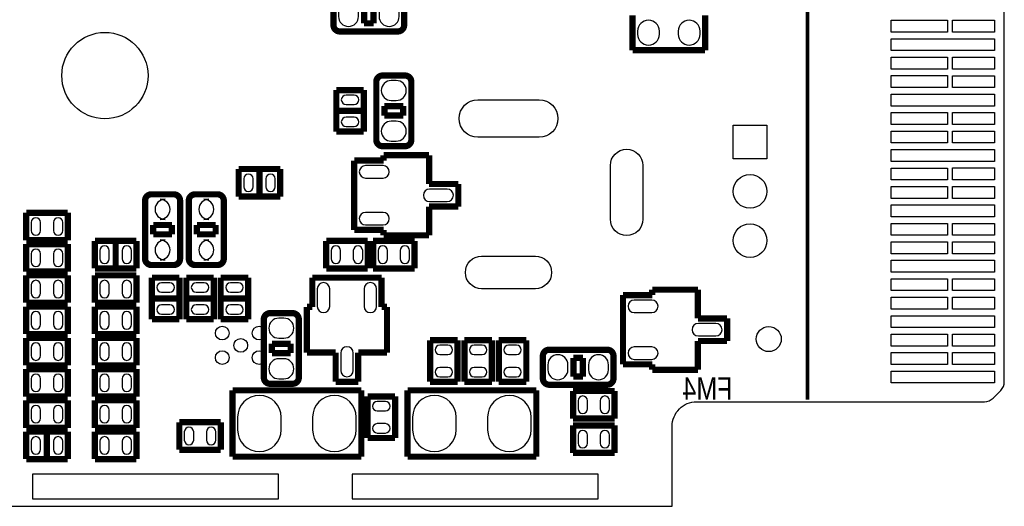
# Model space of a CAD drawing. Extents: x 0 to 181, y -28 to 74.
# Tile 7 of 13: x 141 to 181, y 0 to 20. Entities that reach past the tile are written whole.
import ezdxf

# ---------------------------------------------------------------- set-up
doc = ezdxf.new("R2010")
doc.units = 0
doc.layers.add('DXF_BOT', color=7, linetype='CONTINUOUS')

msp = doc.modelspace()

# ---------------------------------------------------------------- linework, layer by layer
at = {"layer": 'DXF_BOT'}
for points in [[(0.040386, 5.266182), (6.040374, 5.266182), (6.040374, 1.066292), (13.640308, 1.066292), (13.640308, 0.066294), (167.140382, 0.066294), (167.140382, 3.316224, -0.414214), (168.14038, 4.316222), (179.83327, 4.316222, 0.199006), (180.186838, 4.46278), (180.493924, 4.769866, 0.198726), (180.640228, 5.123434), (180.640228, 68.509134, 0.198726), (180.493924, 68.862702), (180.186838, 69.169788, 0.199006), (179.83327, 69.316346), (168.14038, 69.316346, -0.414214), (167.140382, 70.316344), (167.140382, 73.566274), (22.64029, 73.566274), (22.64029, 71.966328), (14.400276, 71.966328), (14.400276, 72.4662), (0.040386, 72.4662)], [(153.5811, 20.1676), (153.5811, 19.9644, 1), (154.3939, 19.9644), (154.3939, 20.1676, 1)], [(155.2321, 20.1676), (155.2321, 19.9644, 1), (156.0449, 19.9644), (156.0449, 20.1676, 1)], [(165.735, 19.3675), (165.735, 19.2405, 1), (166.624, 19.2405), (166.624, 19.3675, 1)], [(167.386, 19.3675), (167.386, 19.2405, 1), (168.275, 19.2405), (168.275, 19.3675, 1)], [(155.9306, 17.3609), (155.7274, 17.3609, 1), (155.7274, 16.5481), (155.9306, 16.5481, 1)], [(154.2161, 16.769588), (153.8859, 16.769588, 1), (153.8859, 16.388588), (154.2161, 16.388588, 1)], [(161.735008, 15.054326), (159.245808, 15.054326, -1), (159.245808, 16.578326), (161.735008, 16.578326, -1)], [(154.2161, 15.869412), (153.8859, 15.869412, 1), (153.8859, 15.488412), (154.2161, 15.488412, 1)], [(155.9306, 15.7099), (155.7274, 15.7099, 1), (155.7274, 14.8971), (155.9306, 14.8971, 1)], [(165.9509, 13.908532), (165.9509, 11.724132, -1), (164.6301, 11.724132), (164.6301, 13.908532, -1)], [(155.390596, 13.90396), (154.679396, 13.90396, 1), (154.679396, 13.39596), (155.390596, 13.39596, 1)], [(149.727412, 13.3731), (149.727412, 13.0429, 1), (150.108412, 13.0429), (150.108412, 13.3731, 1)], [(150.627588, 13.3731), (150.627588, 13.0429, 1), (151.008588, 13.0429), (151.008588, 13.3731, 1)], [(157.994604, 12.954), (157.283404, 12.954, 1), (157.283404, 12.446), (157.994604, 12.446, 1)], [(146.5326, 11.7221), (146.3294, 11.7221, 1), (146.3294, 12.5349), (146.5326, 12.5349, 1)], [(148.3106, 11.7221), (148.1074, 11.7221, 1), (148.1074, 12.5349), (148.3106, 12.5349, 1)], [(141.472412, 11.2649), (141.472412, 11.5951, 1), (141.091412, 11.5951), (141.091412, 11.2649, 1)], [(142.372588, 11.2649), (142.372588, 11.5951, 1), (141.991588, 11.5951), (141.991588, 11.2649, 1)], [(155.390596, 12.00404), (154.679396, 12.00404, 1), (154.679396, 11.49604), (155.390596, 11.49604, 1)], [(146.5326, 10.0711), (146.3294, 10.0711, 1), (146.3294, 10.8839), (146.5326, 10.8839, 1)], [(148.3106, 10.0711), (148.1074, 10.0711, 1), (148.1074, 10.8839), (148.3106, 10.8839, 1)], [(141.472412, 9.9949), (141.472412, 10.3251, 1), (141.091412, 10.3251), (141.091412, 9.9949, 1)], [(142.372588, 9.9949), (142.372588, 10.3251, 1), (141.991588, 10.3251), (141.991588, 9.9949, 1)], [(144.266412, 10.1219), (144.266412, 10.4521, 1), (143.885412, 10.4521), (143.885412, 10.1219, 1)], [(145.166588, 10.1219), (145.166588, 10.4521, 1), (144.785588, 10.4521), (144.785588, 10.1219, 1)], [(153.664412, 10.1219), (153.664412, 10.4521, 1), (153.283412, 10.4521), (153.283412, 10.1219, 1)], [(154.564588, 10.1219), (154.564588, 10.4521, 1), (154.183588, 10.4521), (154.183588, 10.1219, 1)], [(155.569412, 10.1219), (155.569412, 10.4521, 1), (155.188412, 10.4521), (155.188412, 10.1219, 1)], [(156.469588, 10.1219), (156.469588, 10.4521, 1), (156.088588, 10.4521), (156.088588, 10.1219, 1)], [(159.398208, 10.226802), (161.582608, 10.226802, -1), (161.582608, 8.906002), (159.398208, 8.906002, -1)], [(141.472412, 8.7249), (141.472412, 9.0551, 1), (141.091412, 9.0551), (141.091412, 8.7249, 1)], [(142.372588, 8.7249), (142.372588, 9.0551, 1), (141.991588, 9.0551), (141.991588, 8.7249, 1)], [(143.885412, 9.0551), (143.885412, 8.7249, 1), (144.266412, 8.7249), (144.266412, 9.0551, 1)], [(144.785588, 9.0551), (144.785588, 8.7249, 1), (145.166588, 8.7249), (145.166588, 9.0551, 1)], [(146.7231, 9.149588), (146.3929, 9.149588, 1), (146.3929, 8.768588), (146.7231, 8.768588, 1)], [(148.1201, 9.149588), (147.7899, 9.149588, 1), (147.7899, 8.768588), (148.1201, 8.768588, 1)], [(149.5171, 9.149588), (149.1869, 9.149588, 1), (149.1869, 8.768588), (149.5171, 8.768588, 1)], [(153.22804, 8.185404), (153.22804, 8.896604, 1), (152.72004, 8.896604), (152.72004, 8.185404, 1)], [(155.12796, 8.185404), (155.12796, 8.896604, 1), (154.61996, 8.896604), (154.61996, 8.185404, 1)], [(166.312596, 8.44296), (165.601396, 8.44296, 1), (165.601396, 7.93496), (166.312596, 7.93496, 1)], [(146.7231, 8.249412), (146.3929, 8.249412, 1), (146.3929, 7.868412), (146.7231, 7.868412, 1)], [(148.1201, 8.249412), (147.7899, 8.249412, 1), (147.7899, 7.868412), (148.1201, 7.868412, 1)], [(149.5171, 8.249412), (149.1869, 8.249412, 1), (149.1869, 7.868412), (149.5171, 7.868412, 1)], [(141.472412, 7.4549), (141.472412, 7.7851, 1), (141.091412, 7.7851), (141.091412, 7.4549, 1)], [(142.372588, 7.4549), (142.372588, 7.7851, 1), (141.991588, 7.7851), (141.991588, 7.4549, 1)], [(143.885412, 7.7851), (143.885412, 7.4549, 1), (144.266412, 7.4549), (144.266412, 7.7851, 1)], [(144.785588, 7.7851), (144.785588, 7.4549, 1), (145.166588, 7.4549), (145.166588, 7.7851, 1)], [(151.3586, 7.7089), (151.1554, 7.7089, 1), (151.1554, 6.8961), (151.3586, 6.8961, 1)], [(168.916604, 7.493), (168.205404, 7.493, 1), (168.205404, 6.985), (168.916604, 6.985, 1)], [(141.472412, 6.1849), (141.472412, 6.5151, 1), (141.091412, 6.5151), (141.091412, 6.1849, 1)], [(142.372588, 6.1849), (142.372588, 6.5151, 1), (141.991588, 6.5151), (141.991588, 6.1849, 1)], [(143.885412, 6.5151), (143.885412, 6.1849, 1), (144.266412, 6.1849), (144.266412, 6.5151, 1)], [(144.785588, 6.5151), (144.785588, 6.1849, 1), (145.166588, 6.1849), (145.166588, 6.5151, 1)], [(154.178, 5.581396), (154.178, 6.292596, 1), (153.67, 6.292596), (153.67, 5.581396, 1)], [(157.6959, 6.228588), (158.0261, 6.228588, 1), (158.0261, 6.609588), (157.6959, 6.609588, 1)], [(159.4231, 6.609588), (159.0929, 6.609588, 1), (159.0929, 6.228588), (159.4231, 6.228588, 1)], [(160.4899, 6.228588), (160.8201, 6.228588, 1), (160.8201, 6.609588), (160.4899, 6.609588, 1)], [(166.312596, 6.54304), (165.601396, 6.54304, 1), (165.601396, 6.03504), (166.312596, 6.03504, 1)], [(151.3586, 6.0579), (151.1554, 6.0579, 1), (151.1554, 5.2451), (151.3586, 5.2451, 1)], [(162.9029, 5.6134), (162.9029, 5.8166, 1), (162.0901, 5.8166), (162.0901, 5.6134, 1)], [(164.5539, 5.6134), (164.5539, 5.8166, 1), (163.7411, 5.8166), (163.7411, 5.6134, 1)], [(157.6959, 5.328412), (158.0261, 5.328412, 1), (158.0261, 5.709412), (157.6959, 5.709412, 1)], [(159.4231, 5.709412), (159.0929, 5.709412, 1), (159.0929, 5.328412), (159.4231, 5.328412, 1)], [(160.4899, 5.328412), (160.8201, 5.328412, 1), (160.8201, 5.709412), (160.4899, 5.709412, 1)], [(141.472412, 4.9149), (141.472412, 5.2451, 1), (141.091412, 5.2451), (141.091412, 4.9149, 1)], [(142.372588, 4.9149), (142.372588, 5.2451, 1), (141.991588, 5.2451), (141.991588, 4.9149, 1)], [(143.885412, 5.2451), (143.885412, 4.9149, 1), (144.266412, 4.9149), (144.266412, 5.2451, 1)], [(144.785588, 5.2451), (144.785588, 4.9149, 1), (145.166588, 4.9149), (145.166588, 5.2451, 1)], [(151.257, 3.175), (151.257, 3.683, 1), (149.479, 3.683), (149.479, 3.175, 1)], [(154.305, 3.175), (154.305, 3.683, 1), (152.527, 3.683), (152.527, 3.175, 1)], [(158.369, 3.175), (158.369, 3.683, 1), (156.591, 3.683), (156.591, 3.175, 1)], [(161.417, 3.175), (161.417, 3.683, 1), (159.639, 3.683), (159.639, 3.175, 1)], [(163.697412, 4.0259), (163.697412, 4.3561, 1), (163.316412, 4.3561), (163.316412, 4.0259, 1)], [(164.597588, 4.0259), (164.597588, 4.3561, 1), (164.216588, 4.3561), (164.216588, 4.0259, 1)], [(141.472412, 3.6449), (141.472412, 3.9751, 1), (141.091412, 3.9751), (141.091412, 3.6449, 1)], [(142.372588, 3.6449), (142.372588, 3.9751, 1), (141.991588, 3.9751), (141.991588, 3.6449, 1)], [(143.885412, 3.9751), (143.885412, 3.6449, 1), (144.266412, 3.6449), (144.266412, 3.9751, 1)], [(144.785588, 3.9751), (144.785588, 3.6449, 1), (145.166588, 3.6449), (145.166588, 3.9751, 1)], [(155.4861, 4.323588), (155.1559, 4.323588, 1), (155.1559, 3.942588), (155.4861, 3.942588, 1)], [(147.314412, 3.0861), (147.314412, 2.7559, 1), (147.695412, 2.7559), (147.695412, 3.0861, 1)], [(148.214588, 3.0861), (148.214588, 2.7559, 1), (148.595588, 2.7559), (148.595588, 3.0861, 1)], [(155.4861, 3.423412), (155.1559, 3.423412, 1), (155.1559, 3.042412), (155.4861, 3.042412, 1)], [(141.091412, 2.7051), (141.091412, 2.3749, 1), (141.472412, 2.3749), (141.472412, 2.7051, 1)], [(141.991588, 2.7051), (141.991588, 2.3749, 1), (142.372588, 2.3749), (142.372588, 2.7051, 1)], [(143.885412, 2.7051), (143.885412, 2.3749, 1), (144.266412, 2.3749), (144.266412, 2.7051, 1)], [(144.785588, 2.7051), (144.785588, 2.3749, 1), (145.166588, 2.3749), (145.166588, 2.7051, 1)], [(163.316412, 2.9591), (163.316412, 2.6289, 1), (163.697412, 2.6289), (163.697412, 2.9591, 1)], [(164.216588, 2.9591), (164.216588, 2.6289, 1), (164.597588, 2.6289), (164.597588, 2.9591, 1)]]:
    msp.add_lwpolyline(points, format="xyb", close=True, dxfattribs=at)
for points, const_width in [([(172.6438, 69.2404), (172.6438, 4.3942)], 0.1524), ([(154.6225, 20.447), (154.6225, 19.685)], 0.254), ([(155.0035, 19.685), (155.0035, 20.447)], 0.254), ([(165.5318, 20.0152), (165.5318, 18.5928)], 0.254), ([(168.4782, 18.5928), (168.4782, 20.0152)], 0.254), ([(154.6225, 19.685), (155.0035, 19.685)], 0.254), ([(165.5318, 18.5928), (168.4782, 18.5928)], 0.254), ([(153.4922, 16.972788), (153.4922, 15.285212)], 0.254), ([(154.6098, 16.972788), (153.4922, 16.972788)], 0.254), ([(154.6098, 15.285212), (154.6098, 16.972788)], 0.254), ([(156.21, 16.3195), (155.448, 16.3195)], 0.254), ([(155.448, 16.3195), (155.448, 15.9385)], 0.254), ([(156.21, 15.9385), (156.21, 16.3195)], 0.254), ([(153.4922, 16.129), (154.6098, 16.129)], 0.254), ([(155.448, 15.9385), (156.21, 15.9385)], 0.254), ([(153.4922, 15.285212), (154.6098, 15.285212)], 0.254), ([(157.2641, 14.327124), (155.4099, 14.327124)], 0.254), ([(155.4099, 14.327124), (155.4099, 14.10716)], 0.254), ([(157.2641, 13.1572), (157.2641, 14.327124)], 0.254), ([(155.4099, 14.10716), (154.222196, 14.10716)], 0.254), ([(154.222196, 14.10716), (154.222196, 11.29284)], 0.254), ([(151.211788, 13.7668), (149.524212, 13.7668)], 0.254), ([(149.524212, 13.7668), (149.524212, 12.6492)], 0.254), ([(150.368, 12.6492), (150.368, 13.7668)], 0.254), ([(151.211788, 12.6492), (151.211788, 13.7668)], 0.254), ([(158.451804, 13.1572), (157.2641, 13.1572)], 0.254), ([(158.451804, 12.2428), (158.451804, 13.1572)], 0.254), ([(149.524212, 12.6492), (151.211788, 12.6492)], 0.254), ([(142.575788, 11.9888), (140.888212, 11.9888)], 0.254), ([(140.888212, 11.9888), (140.888212, 10.8712)], 0.254), ([(142.575788, 10.8712), (142.575788, 11.9888)], 0.254), ([(157.2641, 11.072876), (157.2641, 12.2428)], 0.254), ([(157.2641, 12.2428), (158.451804, 12.2428)], 0.254), ([(146.05, 11.4935), (146.05, 11.1125)], 0.254), ([(146.812, 11.4935), (146.05, 11.4935)], 0.254), ([(146.812, 11.1125), (146.812, 11.4935)], 0.254), ([(147.828, 11.4935), (147.828, 11.1125)], 0.254), ([(148.59, 11.4935), (147.828, 11.4935)], 0.254), ([(148.59, 11.1125), (148.59, 11.4935)], 0.254), ([(146.05, 11.1125), (146.812, 11.1125)], 0.254), ([(147.828, 11.1125), (148.59, 11.1125)], 0.254), ([(154.222196, 11.29284), (155.4099, 11.29284)], 0.254), ([(155.4099, 11.29284), (155.4099, 11.072876)], 0.254), ([(140.888212, 10.8712), (142.575788, 10.8712)], 0.254), ([(142.575788, 10.7188), (140.888212, 10.7188)], 0.254), ([(140.888212, 10.7188), (140.888212, 9.6012)], 0.254), ([(142.575788, 9.6012), (142.575788, 10.7188)], 0.254), ([(143.682212, 10.8458), (143.682212, 9.7282)], 0.254), ([(145.369788, 10.8458), (143.682212, 10.8458)], 0.254), ([(144.526, 10.8458), (144.526, 9.7282)], 0.254), ([(145.369788, 9.7282), (145.369788, 10.8458)], 0.254), ([(153.080212, 10.8458), (153.080212, 9.7282)], 0.254), ([(154.767788, 10.8458), (153.080212, 10.8458)], 0.254), ([(154.767788, 9.7282), (154.767788, 10.8458)], 0.254), ([(154.985212, 10.8458), (154.985212, 9.7282)], 0.254), ([(156.672788, 10.8458), (154.985212, 10.8458)], 0.254), ([(155.4099, 11.072876), (157.2641, 11.072876)], 0.254), ([(156.672788, 9.7282), (156.672788, 10.8458)], 0.254), ([(140.888212, 9.6012), (142.575788, 9.6012)], 0.254), ([(143.682212, 9.7282), (145.369788, 9.7282)], 0.254), ([(153.080212, 9.7282), (154.767788, 9.7282)], 0.254), ([(154.985212, 9.7282), (156.672788, 9.7282)], 0.254), ([(142.575788, 9.4488), (140.888212, 9.4488)], 0.254), ([(140.888212, 9.4488), (140.888212, 8.3312)], 0.254), ([(142.575788, 8.3312), (142.575788, 9.4488)], 0.254), ([(143.682212, 9.4488), (143.682212, 8.3312)], 0.254), ([(145.369788, 9.4488), (143.682212, 9.4488)], 0.254), ([(145.369788, 8.3312), (145.369788, 9.4488)], 0.254), ([(147.1168, 9.352788), (145.9992, 9.352788)], 0.254), ([(145.9992, 9.352788), (145.9992, 7.665212)], 0.254), ([(147.1168, 7.665212), (147.1168, 9.352788)], 0.254), ([(147.3962, 9.352788), (147.3962, 7.665212)], 0.254), ([(148.5138, 9.352788), (147.3962, 9.352788)], 0.254), ([(148.5138, 7.665212), (148.5138, 9.352788)], 0.254), ([(149.9108, 9.352788), (148.7932, 9.352788)], 0.254), ([(148.7932, 9.352788), (148.7932, 7.665212)], 0.254), ([(149.9108, 7.665212), (149.9108, 9.352788)], 0.254), ([(152.51684, 9.353804), (152.51684, 8.1661)], 0.254), ([(155.33116, 9.353804), (152.51684, 9.353804)], 0.254), ([(155.33116, 8.1661), (155.33116, 9.353804)], 0.254), ([(168.1861, 8.866124), (166.3319, 8.866124)], 0.254), ([(166.3319, 8.866124), (166.3319, 8.64616)], 0.254), ([(168.1861, 7.6962), (168.1861, 8.866124)], 0.254), ([(140.888212, 8.3312), (142.575788, 8.3312)], 0.254), ([(143.682212, 8.3312), (145.369788, 8.3312)], 0.254), ([(145.9992, 8.509), (147.1168, 8.509)], 0.254), ([(147.3962, 8.509), (148.5138, 8.509)], 0.254), ([(148.7932, 8.509), (149.9108, 8.509)], 0.254), ([(166.3319, 8.64616), (165.144196, 8.64616)], 0.254), ([(165.144196, 8.64616), (165.144196, 5.83184)], 0.254), ([(142.575788, 8.1788), (140.888212, 8.1788)], 0.254), ([(140.888212, 8.1788), (140.888212, 7.0612)], 0.254), ([(142.575788, 7.0612), (142.575788, 8.1788)], 0.254), ([(143.682212, 8.1788), (143.682212, 7.0612)], 0.254), ([(145.369788, 8.1788), (143.682212, 8.1788)], 0.254), ([(145.369788, 7.0612), (145.369788, 8.1788)], 0.254), ([(152.51684, 8.1661), (152.296876, 8.1661)], 0.254), ([(152.296876, 8.1661), (152.296876, 6.3119)], 0.254), ([(155.551124, 8.1661), (155.33116, 8.1661)], 0.254), ([(155.551124, 6.3119), (155.551124, 8.1661)], 0.254), ([(145.9992, 7.665212), (147.1168, 7.665212)], 0.254), ([(147.3962, 7.665212), (148.5138, 7.665212)], 0.254), ([(148.7932, 7.665212), (149.9108, 7.665212)], 0.254), ([(169.373804, 7.6962), (168.1861, 7.6962)], 0.254), ([(169.373804, 6.7818), (169.373804, 7.6962)], 0.254), ([(140.888212, 7.0612), (142.575788, 7.0612)], 0.254), ([(142.575788, 6.9088), (140.888212, 6.9088)], 0.254), ([(140.888212, 6.9088), (140.888212, 5.7912)], 0.254), ([(142.575788, 5.7912), (142.575788, 6.9088)], 0.254), ([(143.682212, 7.0612), (145.369788, 7.0612)], 0.254), ([(143.682212, 6.9088), (143.682212, 5.7912)], 0.254), ([(145.369788, 6.9088), (143.682212, 6.9088)], 0.254), ([(145.369788, 5.7912), (145.369788, 6.9088)], 0.254), ([(158.4198, 6.812788), (157.3022, 6.812788)], 0.254), ([(157.3022, 6.812788), (157.3022, 5.125212)], 0.254), ([(158.4198, 5.125212), (158.4198, 6.812788)], 0.254), ([(159.8168, 6.812788), (158.6992, 6.812788)], 0.254), ([(158.6992, 6.812788), (158.6992, 5.125212)], 0.254), ([(159.8168, 5.125212), (159.8168, 6.812788)], 0.254), ([(161.2138, 6.812788), (160.0962, 6.812788)], 0.254), ([(160.0962, 6.812788), (160.0962, 5.125212)], 0.254), ([(161.2138, 5.125212), (161.2138, 6.812788)], 0.254), ([(168.1861, 5.611876), (168.1861, 6.7818)], 0.254), ([(168.1861, 6.7818), (169.373804, 6.7818)], 0.254), ([(150.876, 6.6675), (150.876, 6.2865)], 0.254), ([(151.638, 6.6675), (150.876, 6.6675)], 0.254), ([(150.876, 6.2865), (151.638, 6.2865)], 0.254), ([(151.638, 6.2865), (151.638, 6.6675)], 0.254), ([(152.296876, 6.3119), (153.4668, 6.3119)], 0.254), ([(153.4668, 6.3119), (153.4668, 5.124196)], 0.254), ([(154.3812, 5.124196), (154.3812, 6.3119)], 0.254), ([(154.3812, 6.3119), (155.551124, 6.3119)], 0.254), ([(163.1315, 6.096), (163.1315, 5.334)], 0.254), ([(163.5125, 6.096), (163.1315, 6.096)], 0.254), ([(163.5125, 5.334), (163.5125, 6.096)], 0.254), ([(140.888212, 5.7912), (142.575788, 5.7912)], 0.254), ([(142.575788, 5.6388), (140.888212, 5.6388)], 0.254), ([(140.888212, 5.6388), (140.888212, 4.5212)], 0.254), ([(142.575788, 4.5212), (142.575788, 5.6388)], 0.254), ([(143.682212, 5.7912), (145.369788, 5.7912)], 0.254), ([(143.682212, 5.6388), (143.682212, 4.5212)], 0.254), ([(145.369788, 5.6388), (143.682212, 5.6388)], 0.254), ([(145.369788, 4.5212), (145.369788, 5.6388)], 0.254), ([(165.144196, 5.83184), (166.3319, 5.83184)], 0.254), ([(166.3319, 5.83184), (166.3319, 5.611876)], 0.254), ([(166.3319, 5.611876), (168.1861, 5.611876)], 0.254), ([(153.4668, 5.124196), (154.3812, 5.124196)], 0.254), ([(157.3022, 5.125212), (158.4198, 5.125212)], 0.254), ([(158.6992, 5.125212), (159.8168, 5.125212)], 0.254), ([(160.0962, 5.125212), (161.2138, 5.125212)], 0.254), ([(163.1315, 5.334), (163.5125, 5.334)], 0.254), ([(154.5082, 4.7752), (149.2758, 4.7752)], 0.254), ([(149.2758, 4.7752), (149.2758, 2.0828)], 0.254), ([(154.5082, 2.0828), (154.5082, 4.7752)], 0.254), ([(161.6202, 4.7752), (156.3878, 4.7752)], 0.254), ([(156.3878, 4.7752), (156.3878, 2.0828)], 0.254), ([(161.6202, 2.0828), (161.6202, 4.7752)], 0.254), ([(163.113212, 4.7498), (163.113212, 3.6322)], 0.254), ([(164.800788, 4.7498), (163.113212, 4.7498)], 0.254), ([(164.800788, 3.6322), (164.800788, 4.7498)], 0.254), ([(140.888212, 4.5212), (142.575788, 4.5212)], 0.254), ([(142.575788, 4.3688), (140.888212, 4.3688)], 0.254), ([(140.888212, 4.3688), (140.888212, 3.2512)], 0.254), ([(142.575788, 3.2512), (142.575788, 4.3688)], 0.254), ([(143.682212, 4.5212), (145.369788, 4.5212)], 0.254), ([(143.682212, 4.3688), (143.682212, 3.2512)], 0.254), ([(145.369788, 4.3688), (143.682212, 4.3688)], 0.254), ([(145.369788, 3.2512), (145.369788, 4.3688)], 0.254), ([(155.8798, 4.526788), (154.7622, 4.526788)], 0.254), ([(154.7622, 4.526788), (154.7622, 2.839212)], 0.254), ([(155.8798, 2.839212), (155.8798, 4.526788)], 0.254), ([(148.798788, 3.4798), (147.111212, 3.4798)], 0.254), ([(147.111212, 3.4798), (147.111212, 2.3622)], 0.254), ([(148.798788, 2.3622), (148.798788, 3.4798)], 0.254), ([(163.113212, 3.6322), (164.800788, 3.6322)], 0.254), ([(140.888212, 3.2512), (142.575788, 3.2512)], 0.254), ([(140.888212, 3.0988), (140.888212, 1.9812)], 0.254), ([(142.575788, 3.0988), (140.888212, 3.0988)], 0.254), ([(141.732, 1.9812), (141.732, 3.0988)], 0.254), ([(142.575788, 1.9812), (142.575788, 3.0988)], 0.254), ([(143.682212, 3.2512), (145.369788, 3.2512)], 0.254), ([(143.682212, 3.0988), (143.682212, 1.9812)], 0.254), ([(145.369788, 3.0988), (143.682212, 3.0988)], 0.254), ([(145.369788, 1.9812), (145.369788, 3.0988)], 0.254), ([(164.800788, 3.3528), (163.113212, 3.3528)], 0.254), ([(163.113212, 3.3528), (163.113212, 2.2352)], 0.254), ([(164.800788, 2.2352), (164.800788, 3.3528)], 0.254), ([(154.7622, 2.839212), (155.8798, 2.839212)], 0.254), ([(147.111212, 2.3622), (148.798788, 2.3622)], 0.254), ([(140.888212, 1.9812), (142.575788, 1.9812)], 0.254), ([(143.682212, 1.9812), (145.369788, 1.9812)], 0.254), ([(149.2758, 2.0828), (154.5082, 2.0828)], 0.254), ([(156.3878, 2.0828), (161.6202, 2.0828)], 0.254), ([(163.113212, 2.2352), (164.800788, 2.2352)], 0.254)]:
    msp.add_lwpolyline(points, dxfattribs=dict(at, const_width=const_width))
at = {"layer": 'DXF_BOT', "const_width": 0.254}
for points in [[(153.3779, 19.6088), (153.3779, 20.5232, -0.414214), (153.6319, 20.7772), (155.9941, 20.7772, -0.414214), (156.2481, 20.5232), (156.2481, 19.6088, -0.414214), (155.9941, 19.3548), (153.6319, 19.3548, -0.414214), (153.3779, 19.6088)], [(155.3718, 17.5641), (156.2862, 17.5641, -0.414214), (156.5402, 17.3101), (156.5402, 14.9479, -0.414214), (156.2862, 14.6939), (155.3718, 14.6939, -0.414214), (155.1178, 14.9479), (155.1178, 17.3101, -0.414214), (155.3718, 17.5641)], [(146.8882, 9.8679), (145.9738, 9.8679, -0.414214), (145.7198, 10.1219), (145.7198, 12.4841, -0.414214), (145.9738, 12.7381), (146.8882, 12.7381, -0.414214), (147.1422, 12.4841), (147.1422, 10.1219, -0.414214), (146.8882, 9.8679)], [(148.6662, 9.8679), (147.7518, 9.8679, -0.414214), (147.4978, 10.1219), (147.4978, 12.4841, -0.414214), (147.7518, 12.7381), (148.6662, 12.7381, -0.414214), (148.9202, 12.4841), (148.9202, 10.1219, -0.414214), (148.6662, 9.8679)], [(150.7998, 7.9121), (151.7142, 7.9121, -0.414214), (151.9682, 7.6581), (151.9682, 5.2959, -0.414214), (151.7142, 5.0419), (150.7998, 5.0419, -0.414214), (150.5458, 5.2959), (150.5458, 7.6581, -0.414214), (150.7998, 7.9121)], [(164.7571, 6.1722), (164.7571, 5.2578, -0.414214), (164.5031, 5.0038), (162.1409, 5.0038, -0.414214), (161.8869, 5.2578), (161.8869, 6.1722, -0.414214), (162.1409, 6.4262), (164.5031, 6.4262, -0.414214), (164.7571, 6.1722)]]:
    msp.add_lwpolyline(points, format="xyb", close=True, dxfattribs=at)
at = {"layer": 'DXF_BOT'}
for points in [[(176.045114, 19.806412), (178.331114, 19.806412), (178.331114, 19.323812), (176.045114, 19.323812)], [(178.534314, 19.80819), (180.236114, 19.80819), (180.236114, 19.32559), (178.534314, 19.32559)], [(176.04486, 19.05762), (180.23586, 19.05762), (180.23586, 18.57502), (176.04486, 18.57502)], [(176.04486, 18.307304), (178.33086, 18.307304), (178.33086, 17.824704), (176.04486, 17.824704)], [(178.53406, 18.30832), (180.23586, 18.30832), (180.23586, 17.82572), (178.53406, 17.82572)], [(176.04486, 17.558258), (178.33086, 17.558258), (178.33086, 17.075658), (176.04486, 17.075658)], [(178.53406, 17.556226), (180.23586, 17.556226), (180.23586, 17.073626), (178.53406, 17.073626)], [(176.04486, 16.807688), (180.23586, 16.807688), (180.23586, 16.325088), (176.04486, 16.325088)], [(176.04486, 16.057372), (178.33086, 16.057372), (178.33086, 15.574772), (176.04486, 15.574772)], [(178.53406, 16.056102), (180.23586, 16.056102), (180.23586, 15.573502), (178.53406, 15.573502)], [(170.9928, 14.1732), (169.6212, 14.1732), (169.6212, 15.5448), (170.9928, 15.5448)], [(176.04486, 15.30731), (178.33086, 15.30731), (178.33086, 14.82471), (176.04486, 14.82471)], [(178.53406, 15.308072), (180.23586, 15.308072), (180.23586, 14.825472), (178.53406, 14.825472)], [(176.04486, 14.557502), (180.23586, 14.557502), (180.23586, 14.074902), (176.04486, 14.074902)], [(176.04486, 13.80744), (178.33086, 13.80744), (178.33086, 13.32484), (176.04486, 13.32484)], [(178.53406, 13.808202), (180.23586, 13.808202), (180.23586, 13.325602), (178.53406, 13.325602)], [(176.04486, 13.057378), (178.33086, 13.057378), (178.33086, 12.574778), (176.04486, 12.574778)], [(178.53406, 13.056108), (180.23586, 13.056108), (180.23586, 12.573508), (178.53406, 12.573508)], [(176.04486, 12.30757), (180.23586, 12.30757), (180.23586, 11.82497), (176.04486, 11.82497)], [(176.04486, 11.557508), (178.33086, 11.557508), (178.33086, 11.074908), (176.04486, 11.074908)], [(178.53406, 11.555984), (180.23586, 11.555984), (180.23586, 11.073384), (178.53406, 11.073384)], [(176.04486, 10.807446), (178.33086, 10.807446), (178.33086, 10.324846), (176.04486, 10.324846)], [(178.53406, 10.807954), (180.23586, 10.807954), (180.23586, 10.325354), (178.53406, 10.325354)], [(176.04486, 10.057638), (180.23586, 10.057638), (180.23586, 9.575038), (176.04486, 9.575038)], [(176.04486, 9.307576), (178.33086, 9.307576), (178.33086, 8.824976), (176.04486, 8.824976)], [(178.53406, 9.30783), (180.23586, 9.30783), (180.23586, 8.82523), (178.53406, 8.82523)], [(176.04486, 8.557514), (178.33086, 8.557514), (178.33086, 8.074914), (176.04486, 8.074914)], [(178.53406, 8.555736), (180.23586, 8.555736), (180.23586, 8.073136), (178.53406, 8.073136)], [(176.04486, 7.807706), (180.23586, 7.807706), (180.23586, 7.325106), (176.04486, 7.325106)], [(176.04486, 7.057644), (178.33086, 7.057644), (178.33086, 6.575044), (176.04486, 6.575044)], [(178.53406, 7.05739), (180.23586, 7.05739), (180.23586, 6.57479), (178.53406, 6.57479)], [(176.04486, 6.307836), (178.33086, 6.307836), (178.33086, 5.825236), (176.04486, 5.825236)], [(178.53406, 6.307582), (180.23586, 6.307582), (180.23586, 5.824982), (178.53406, 5.824982)], [(176.04486, 5.55752), (180.23586, 5.55752), (180.23586, 5.07492), (176.04486, 5.07492)], [(151.14016, 1.36652), (141.14018, 1.36652), (141.14018, 0.366268), (151.14016, 0.366268)], [(164.140388, 1.36652), (154.140408, 1.36652), (154.140408, 0.366268), (164.140388, 0.366268)]]:
    msp.add_lwpolyline(points, close=True, dxfattribs=at)
for centre, radius in [((144.087342, 17.561306), 1.7526), ((170.307, 12.859004), 0.6858), ((170.307, 10.859008), 0.6858), ((148.855938, 7.104126), 0.2794), ((150.356062, 7.104126), 0.2794), ((171.069, 6.858), 0.508), ((149.606, 6.604), 0.2794), ((148.855938, 6.103874), 0.2794), ((150.356062, 6.103874), 0.2794)]:
    msp.add_circle(centre, radius, dxfattribs=at)

# ---------------------------------------------------------------- texts
at = {"layer": 'DXF_BOT', "text_generation_flag": 2, "width": 0.833333}
msp.add_text('FM4', height=0.9144, dxfattribs=at).set_placement((169.5958, 4.3942))

doc.saveas('drawing.dxf')
